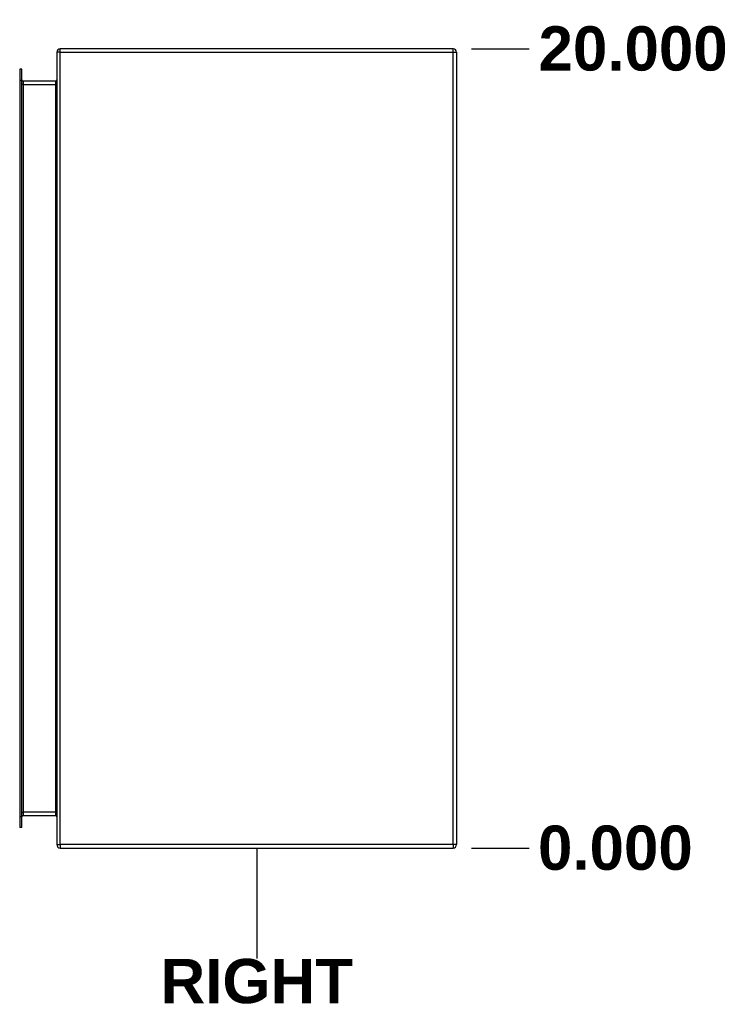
# Model space of a CAD drawing. Header units: inches. Extents: x 0 to 149, y -11 to 97.
# Tile 44 of 65: x 96 to 113, y 37 to 61. Entities that reach past the tile are written whole.
import ezdxf

# ---------------------------------------------------------------- set-up
doc = ezdxf.new("R2010")
doc.units = ezdxf.units.IN
doc.header["$LTSCALE"] = 8.944272
doc.header["$MEASUREMENT"] = 0
doc.layers.get('0').update_dxf_attribs({"lineweight": 25})
for name, color, linetype, lineweight in [('Dimensions(ANSI)', 7, 'Continuous', 25), ('Sketch Geometry(ANSI)', 7, 'Continuous', 25), ('Symbols(ANSI)', 7, 'Continuous', 25), ('Visible Edges(ANSI)', 7, 'Continuous', 25), ('Visible Tangent Edges(ANSI)', 7, 'Continuous', 25)]:
    doc.layers.add(name, color=color, linetype=linetype, lineweight=lineweight)
doc.styles.add('Dimension-ANSI', font='arialbd.ttf')
doc.dimstyles.new('INCH-ANSI', dxfattribs={"dimscale": 8.944272, "dimtxt": 0.12, "dimasz": 0.098425, "dimexe": 0.04, "dimexo": 0.04, "dimgap": 0.031496, "dimtad": 0, "dimtih": 1, "dimtoh": 1, "dimdec": 3, "dimrnd": 1e-08, "dimzin": 0, "dimdsep": 46, "dimtxsty": 'Dimension-ANSI', "dimcen": 0.09, "dimdle": 0.312, "dimclrd": 179, "dimclre": 179, "dimclrt": 7, "dimadec": 1, "dimazin": 0, "dimtfac": 1, "dimtdec": 3, "dimtofl": 0, "dimtmove": 0, "dimatfit": 3, "dimfxl": 1, "dimtolj": 1, "dimtzin": 4, "dimlwd": 25, "dimlwe": 25, "dimarcsym": 0})

# ---------------------------------------------------------------- blocks, each defined once
blk = doc.blocks.new('*D18')
at = {"layer": 'Defpoints', "color": 0, "linetype": 'Continuous', "transparency": 16777216}
for p in [(106.531, 41.282), (106.531, 41.282), (108.292, 41.282)]:
    blk.add_point(p, dxfattribs=at)
at = {"layer": 'Dimensions(ANSI)', "color": 179, "linetype": 'Continuous', "lineweight": 25, "true_color": 0x262658, "transparency": 16777216}
blk.add_line((106.889, 41.282), (108.292, 41.282), dxfattribs=at)
at = {"layer": 'Dimensions(ANSI)', "color": 7, "linetype": 'Continuous', "lineweight": 25, "transparency": 16777216, "insert": (110.381, 41.282), "char_height": 1.0733, "attachment_point": 5, "style": 'Dimension-ANSI'}
blk.add_mtext('\\A1;0.000', dxfattribs=at)
blk = doc.blocks.new('*D19')
at = {"layer": 'Defpoints', "color": 0, "linetype": 'Continuous', "transparency": 16777216}
for p in [(106.531, 60.661), (108.292, 60.661), (106.531, 41.282)]:
    blk.add_point(p, dxfattribs=at)
at = {"layer": 'Dimensions(ANSI)', "color": 179, "linetype": 'Continuous', "lineweight": 25, "true_color": 0x262658, "transparency": 16777216}
blk.add_line((106.889, 60.661), (108.292, 60.661), dxfattribs=at)
at = {"layer": 'Dimensions(ANSI)', "color": 7, "linetype": 'Continuous', "lineweight": 25, "transparency": 16777216, "insert": (110.811, 60.661), "char_height": 1.0733, "attachment_point": 5, "style": 'Dimension-ANSI'}
blk.add_mtext('\\A1;20.000', dxfattribs=at)
blk = doc.blocks.new('RIGHT')
at = {"layer": 'Sketch Geometry(ANSI)'}
blk.add_line((0, 0.15), (0, -0.15), dxfattribs=at)
at = {"layer": 'Symbols(ANSI)', "color": 7, "insert": (0, -0.2119), "char_height": 0.12, "attachment_point": 5, "style": 'Dimension-ANSI'}
blk.add_mtext('\\fArial|b1|i0;RIGHT', dxfattribs=at)

msp = doc.modelspace()

# ---------------------------------------------------------------- linework, layer by layer
at = {"layer": 'Visible Edges(ANSI)'}
for p, q in [((106.44991, 60.66083), (96.92307, 60.66083)), ((96.84168, 60.57944), (96.84168, 41.36297)), ((106.53131, 60.57944), (106.53131, 41.36297)), ((95.93933, 60.1649), (95.93933, 59.89787)), ((95.99069, 60.1649), (95.93933, 60.1649)), ((95.99069, 59.89787), (95.99069, 60.1649)), ((95.93933, 59.89787), (95.93933, 42.04454)), ((95.99069, 42.04454), (95.99069, 59.89787)), ((96.81164, 59.87292), (96.02072, 59.87292)), ((95.93933, 42.04454), (95.93933, 41.7775)), ((95.99069, 41.7775), (95.99069, 42.04454)), ((96.02072, 42.06948), (96.81164, 42.06948)), ((95.99069, 41.7775), (95.93933, 41.7775)), ((96.92307, 41.28157), (106.44991, 41.28157))]:
    msp.add_line(p, q, dxfattribs=at)
for centre, radius, start, end in [((96.92307, 60.57944), 0.08139, 90, 180), ((106.44991, 60.57944), 0.08139, 0, 90), ((96.02072, 59.90296), 0.03004, 180, 270), ((96.81164, 59.90296), 0.03004, 270, 0), ((96.02072, 42.03944), 0.03004, 90, 180), ((96.81164, 42.03944), 0.03004, 0, 90), ((96.92307, 41.36297), 0.08139, 180, 270), ((106.44991, 41.36297), 0.08139, 270, 0)]:
    msp.add_arc(centre, radius, start, end, dxfattribs=at)
at = {"layer": 'Visible Tangent Edges(ANSI)'}
for p, q in [((96.92307, 60.57944), (96.92307, 60.66083)), ((106.44991, 60.57944), (106.44991, 60.66083)), ((96.92307, 60.57944), (96.84168, 60.57944)), ((96.92307, 60.57944), (106.44991, 60.57944)), ((96.92307, 41.36297), (96.92307, 60.57944)), ((106.44991, 60.57944), (106.53131, 60.57944)), ((106.44991, 41.36297), (106.44991, 60.57944)), ((95.93933, 59.89787), (95.99069, 59.89787)), ((96.02072, 59.79153), (95.99069, 59.79153)), ((96.02072, 59.87292), (96.02072, 59.79153)), ((96.02072, 59.79153), (96.02072, 42.15087)), ((96.02072, 59.79153), (96.81164, 59.79153)), ((96.81164, 59.79153), (96.81164, 59.87292)), ((96.84168, 59.79153), (96.81164, 59.79153)), ((96.81164, 42.15087), (96.81164, 59.79153)), ((95.93933, 42.04454), (95.99069, 42.04454)), ((95.99069, 42.15087), (96.02072, 42.15087)), ((96.02072, 42.15087), (96.02072, 42.06948)), ((96.81164, 42.15087), (96.02072, 42.15087)), ((96.81164, 42.06948), (96.81164, 42.15087)), ((96.81164, 42.15087), (96.84168, 42.15087)), ((96.84168, 41.36297), (96.92307, 41.36297)), ((96.92307, 41.36297), (96.92307, 41.28157)), ((106.44991, 41.36297), (96.92307, 41.36297)), ((106.44991, 41.36297), (106.44991, 41.28157)), ((106.53131, 41.36297), (106.44991, 41.36297))]:
    msp.add_line(p, q, dxfattribs=at)

# ---------------------------------------------------------------- block references
at = {"xscale": 8.94427190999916, "yscale": 8.94427190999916, "zscale": 8.94427190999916}
msp.add_blockref('RIGHT', (101.68649, 39.94345), dxfattribs=at)

# ---------------------------------------------------------------- dimensions: what is measured, and where the dimension line sits
at = {"layer": 'Dimensions(ANSI)', "color": 179, "linetype": 'Continuous', "lineweight": 25, "true_color": 0x262658}
for feature_location, offset, origin, picture, middle in [((106.53131, 60.66083), (1.76068, 0), (106.53131, 41.28157), '*D19', (110.81111, 60.66083)), ((106.5313073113, 41.2815731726), (1.7606834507, 0), (106.5313073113, 41.2815731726), '*D18', (110.3813460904, 41.2815731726))]:
    dim = msp.add_ordinate_dim(feature_location=feature_location, offset=offset, dtype=0, origin=origin, dimstyle='INCH-ANSI', override={"dimgap": 0.031496, "dimtad": 0, "dimdec": 3, "dimlfac": 1.032031, "dimtol": 0, "dimlim": 0, "dimtp": 0, "dimtm": 0, "dimtdec": 3}, dxfattribs=at)
    dim.commit()
    dim.dimension.update_dxf_attribs({"geometry": picture, "text_midpoint": middle})

doc.saveas('drawing.dxf')
